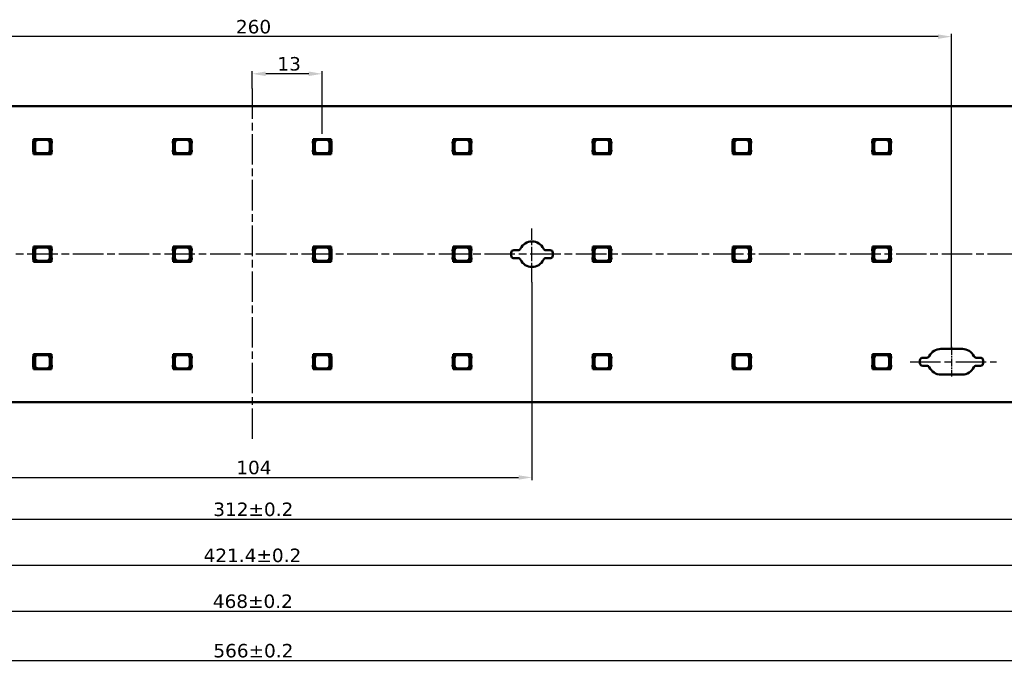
# Model space of a CAD drawing. Header units: millimetres. Extents: x 0 to 841, y 0 to 590.
# Tile 23 of 26: x 399 to 582, y 247 to 367. Entities that reach past the tile are written whole.
import ezdxf

# ---------------------------------------------------------------- set-up
doc = ezdxf.new("R2010")
doc.units = ezdxf.units.MM
doc.linetypes.add('CHAIN', pattern=[0.3543, 0.2362, -0.0295, 0.0591, -0.0295])
for name, color, linetype, lineweight in [('Centerline(ISO)', 7, 'Continuous', 25), ('Dimensions(ISO)', 7, 'Continuous', 25), ('Visible Edges(ISO)', 7, 'Continuous', 50)]:
    doc.layers.add(name, color=color, linetype=linetype, lineweight=lineweight)
doc.styles.add('Philips-dimensions', font='verdana.ttf')
doc.dimstyles.new('Philips-Oss', dxfattribs={"dimtxt": 2.5, "dimasz": 2.5, "dimexe": 0.5, "dimexo": 0, "dimgap": 0.5, "dimtad": 1, "dimtoh": 1, "dimrnd": 1e-08, "dimdsep": 46, "dimtxsty": 'Philips-dimensions', "dimcen": 0.09, "dimdle": 10, "dimclrd": 7, "dimclre": 7, "dimclrt": 7, "dimazin": 2, "dimtfac": 1, "dimtmove": 0, "dimatfit": 3, "dimfxl": 1, "dimtolj": 1, "dimlwd": 25, "dimlwe": 25, "dimarcsym": 0})

# ---------------------------------------------------------------- blocks, each defined once
blk = doc.blocks.new('*D18')
at = {"layer": 'Defpoints', "color": 0, "linetype": 'Continuous', "transparency": 16777216}
for p in [(158.83, 295.45), (724.83, 295.45), (724.83, 247.4)]:
    blk.add_point(p, dxfattribs=at)
at = {"layer": 'Dimensions(ISO)', "color": 7, "linetype": 'Continuous', "lineweight": 25, "transparency": 16777216}
for p, q in [((158.83, 295.45), (158.83, 246.9)), ((724.83, 295.45), (724.83, 246.9)), ((161.33, 247.4), (722.33, 247.4))]:
    blk.add_line(p, q, dxfattribs=at)
at = {"layer": 'Dimensions(ISO)', "color": 7, "linetype": 'Continuous', "transparency": 16777216}
for points in [[(161.33, 247.81), (161.33, 246.98), (158.83, 247.4)], [(722.33, 247.81), (722.33, 246.98), (724.83, 247.4)]]:
    blk.add_solid(points, dxfattribs=at)
at = {"layer": 'Dimensions(ISO)', "color": 7, "linetype": 'Continuous', "lineweight": 25, "transparency": 16777216, "insert": (434.61, 250.5), "char_height": 2.5, "attachment_point": 1, "style": 'Philips-dimensions'}
blk.add_mtext('\\A1;566±0.2', dxfattribs=at)
blk = doc.blocks.new('*D24')
at = {"layer": 'Defpoints', "color": 0, "linetype": 'Continuous', "transparency": 16777216}
for p in [(311.83, 363.4), (311.83, 345.33), (571.83, 305.33)]:
    blk.add_point(p, dxfattribs=at)
at = {"layer": 'Dimensions(ISO)', "color": 7, "linetype": 'Continuous', "lineweight": 25, "transparency": 16777216}
for p, q in [((311.83, 345.33), (311.83, 363.9)), ((569.33, 363.4), (314.33, 363.4)), ((571.83, 305.33), (571.83, 363.9))]:
    blk.add_line(p, q, dxfattribs=at)
at = {"layer": 'Dimensions(ISO)', "color": 7, "linetype": 'Continuous', "transparency": 16777216}
for points in [[(314.33, 363.81), (314.33, 362.98), (311.83, 363.4)], [(569.33, 363.81), (569.33, 362.98), (571.83, 363.4)]]:
    blk.add_solid(points, dxfattribs=at)
at = {"layer": 'Dimensions(ISO)', "color": 7, "linetype": 'Continuous', "lineweight": 25, "transparency": 16777216, "insert": (438.8, 366.5), "char_height": 2.5, "attachment_point": 1, "style": 'Philips-dimensions'}
blk.add_mtext('\\A1;260', dxfattribs=at)
blk = doc.blocks.new('*D28')
at = {"layer": 'Defpoints', "color": 0, "linetype": 'Continuous', "transparency": 16777216}
for p in [(231.14, 308.79), (652.53, 308.79), (652.53, 265.12)]:
    blk.add_point(p, dxfattribs=at)
at = {"layer": 'Dimensions(ISO)', "color": 7, "linetype": 'Continuous', "lineweight": 25, "transparency": 16777216}
for p, q in [((231.14, 308.79), (231.14, 264.62)), ((652.53, 308.79), (652.53, 264.62)), ((233.64, 265.12), (650.03, 265.12))]:
    blk.add_line(p, q, dxfattribs=at)
at = {"layer": 'Dimensions(ISO)', "color": 7, "linetype": 'Continuous', "transparency": 16777216}
for points in [[(233.64, 265.53), (233.64, 264.7), (231.14, 265.12)], [(650.03, 265.53), (650.03, 264.7), (652.53, 265.12)]]:
    blk.add_solid(points, dxfattribs=at)
at = {"layer": 'Dimensions(ISO)', "color": 7, "linetype": 'Continuous', "lineweight": 25, "transparency": 16777216, "insert": (432.8, 268.22), "char_height": 2.5, "attachment_point": 1, "style": 'Philips-dimensions'}
blk.add_mtext('\\A1;421.4±0.2', dxfattribs=at)
blk = doc.blocks.new('*D29')
at = {"layer": 'Defpoints', "color": 0, "linetype": 'Continuous', "transparency": 16777216}
for p in [(441.83, 356.49), (441.83, 353.76), (454.83, 345.33)]:
    blk.add_point(p, dxfattribs=at)
at = {"layer": 'Dimensions(ISO)', "color": 7, "linetype": 'Continuous', "lineweight": 25, "transparency": 16777216}
for p, q in [((441.83, 353.76), (441.83, 356.99)), ((454.83, 345.33), (454.83, 356.99)), ((452.33, 356.49), (444.33, 356.49))]:
    blk.add_line(p, q, dxfattribs=at)
at = {"layer": 'Dimensions(ISO)', "color": 7, "linetype": 'Continuous', "transparency": 16777216}
for points in [[(444.33, 356.91), (444.33, 356.07), (441.83, 356.49)], [(452.33, 356.91), (452.33, 356.07), (454.83, 356.49)]]:
    blk.add_solid(points, dxfattribs=at)
at = {"layer": 'Dimensions(ISO)', "color": 7, "linetype": 'Continuous', "lineweight": 25, "transparency": 16777216, "insert": (446.51, 359.6), "char_height": 2.5, "attachment_point": 1, "style": 'Philips-dimensions'}
blk.add_mtext('\\A1;13', dxfattribs=at)
blk = doc.blocks.new('*D39')
at = {"layer": 'Defpoints', "color": 0, "linetype": 'Continuous', "transparency": 16777216}
for p in [(597.83, 336.29), (285.83, 300.2), (597.83, 273.68)]:
    blk.add_point(p, dxfattribs=at)
at = {"layer": 'Dimensions(ISO)', "color": 7, "linetype": 'Continuous', "lineweight": 25, "transparency": 16777216}
for p, q in [((597.83, 336.29), (597.83, 273.18)), ((285.83, 300.2), (285.83, 273.18)), ((288.33, 273.68), (595.33, 273.68))]:
    blk.add_line(p, q, dxfattribs=at)
at = {"layer": 'Dimensions(ISO)', "color": 7, "linetype": 'Continuous', "transparency": 16777216}
for points in [[(288.33, 274.1), (288.33, 273.26), (285.83, 273.68)], [(595.33, 274.1), (595.33, 273.26), (597.83, 273.68)]]:
    blk.add_solid(points, dxfattribs=at)
at = {"layer": 'Dimensions(ISO)', "color": 7, "linetype": 'Continuous', "lineweight": 25, "transparency": 16777216, "insert": (434.59, 276.78), "char_height": 2.5, "attachment_point": 1, "style": 'Philips-dimensions'}
blk.add_mtext('\\A1;312±0.2', dxfattribs=at)
blk = doc.blocks.new('*D46')
at = {"layer": 'Defpoints', "color": 0, "linetype": 'Continuous', "transparency": 16777216}
for p in [(389.83, 318.08), (493.83, 317.73), (493.83, 281.45)]:
    blk.add_point(p, dxfattribs=at)
at = {"layer": 'Dimensions(ISO)', "color": 7, "linetype": 'Continuous', "lineweight": 25, "transparency": 16777216}
for p, q in [((389.83, 318.08), (389.83, 280.95)), ((493.83, 317.73), (493.83, 280.95)), ((392.33, 281.45), (491.33, 281.45))]:
    blk.add_line(p, q, dxfattribs=at)
at = {"layer": 'Dimensions(ISO)', "color": 7, "linetype": 'Continuous', "transparency": 16777216}
for points in [[(392.33, 281.86), (392.33, 281.03), (389.83, 281.45)], [(491.33, 281.86), (491.33, 281.03), (493.83, 281.45)]]:
    blk.add_solid(points, dxfattribs=at)
at = {"layer": 'Dimensions(ISO)', "color": 7, "linetype": 'Continuous', "lineweight": 25, "transparency": 16777216, "insert": (438.87, 284.55), "char_height": 2.5, "attachment_point": 1, "style": 'Philips-dimensions'}
blk.add_mtext('\\A1;104', dxfattribs=at)
blk = doc.blocks.new('*D47')
at = {"layer": 'Defpoints', "color": 0, "linetype": 'Continuous', "transparency": 16777216}
for p in [(675.83, 320.58), (207.83, 318.08), (675.83, 256.58)]:
    blk.add_point(p, dxfattribs=at)
at = {"layer": 'Dimensions(ISO)', "color": 7, "linetype": 'Continuous', "lineweight": 25, "transparency": 16777216}
for p, q in [((675.83, 320.58), (675.83, 256.08)), ((207.83, 318.08), (207.83, 256.08)), ((210.33, 256.58), (673.33, 256.58))]:
    blk.add_line(p, q, dxfattribs=at)
at = {"layer": 'Dimensions(ISO)', "color": 7, "linetype": 'Continuous', "transparency": 16777216}
for points in [[(210.33, 256.99), (210.33, 256.16), (207.83, 256.58)], [(673.33, 256.99), (673.33, 256.16), (675.83, 256.58)]]:
    blk.add_solid(points, dxfattribs=at)
at = {"layer": 'Dimensions(ISO)', "color": 7, "linetype": 'Continuous', "lineweight": 25, "transparency": 16777216, "insert": (434.51, 259.69), "char_height": 2.5, "attachment_point": 1, "style": 'Philips-dimensions'}
blk.add_mtext('\\A1;468±0.2', dxfattribs=at)

msp = doc.modelspace()

# ---------------------------------------------------------------- linework, layer by layer
at = {"layer": 'Centerline(ISO)', "linetype": 'CHAIN', "ltscale": 23.990969}
for p, q in [((441.835, 353.763), (441.835, 288.572)), ((728.674, 322.953), (156.335, 322.953)), ((564.112, 302.953), (580.182, 302.953))]:
    msp.add_line(p, q, dxfattribs=at)
at = {"layer": 'Centerline(ISO)', "linetype": 'CHAIN', "ltscale": 11.112642}
msp.add_line((493.835, 317.731), (493.835, 327.732), dxfattribs=at)
at = {"layer": 'Centerline(ISO)', "linetype": 'CHAIN', "ltscale": 6.111541}
msp.add_line((571.835, 305.703), (571.835, 300.203), dxfattribs=at)
at = {"layer": 'Visible Edges(ISO)'}
for p, q in [((724.835, 350.453), (158.835, 350.453)), ((401.26, 344.353), (401.16, 344.353)), ((401.16, 344.353), (401.16, 341.553)), ((401.299, 344.353), (401.26, 344.353)), ((401.26, 341.553), (401.26, 344.353)), ((404.371, 344.353), (401.299, 344.353)), ((401.299, 341.553), (401.299, 344.353)), ((402.06, 344.203), (403.61, 344.203)), ((404.371, 344.353), (404.371, 341.963)), ((404.41, 344.353), (404.371, 344.353)), ((404.51, 344.353), (404.41, 344.353)), ((404.41, 344.353), (404.41, 341.553)), ((404.51, 341.553), (404.51, 344.353)), ((427.26, 344.353), (427.16, 344.353)), ((427.16, 344.353), (427.16, 341.553)), ((427.299, 344.353), (427.26, 344.353)), ((427.26, 341.553), (427.26, 344.353)), ((430.371, 344.353), (427.299, 344.353)), ((427.299, 341.553), (427.299, 344.353)), ((428.06, 344.203), (429.61, 344.203)), ((430.371, 344.353), (430.371, 341.963)), ((430.41, 344.353), (430.371, 344.353)), ((430.51, 344.353), (430.41, 344.353)), ((430.41, 344.353), (430.41, 341.553)), ((430.51, 341.553), (430.51, 344.353)), ((453.26, 344.353), (453.16, 344.353)), ((453.16, 344.353), (453.16, 341.553)), ((453.299, 344.353), (453.26, 344.353)), ((453.26, 341.553), (453.26, 344.353)), ((456.371, 344.353), (453.299, 344.353)), ((453.299, 341.553), (453.299, 344.353)), ((454.06, 344.203), (455.61, 344.203)), ((456.371, 344.353), (456.371, 341.963)), ((456.41, 344.353), (456.371, 344.353)), ((456.51, 344.353), (456.41, 344.353)), ((456.41, 344.353), (456.41, 341.553)), ((456.51, 341.553), (456.51, 344.353)), ((479.26, 344.353), (479.16, 344.353)), ((479.16, 344.353), (479.16, 341.553)), ((479.299, 344.353), (479.26, 344.353)), ((479.26, 341.553), (479.26, 344.353)), ((482.371, 344.353), (479.299, 344.353)), ((479.299, 341.553), (479.299, 344.353)), ((480.06, 344.203), (481.61, 344.203)), ((482.371, 344.353), (482.371, 341.963)), ((482.41, 344.353), (482.371, 344.353)), ((482.51, 344.353), (482.41, 344.353)), ((482.41, 344.353), (482.41, 341.553)), ((482.51, 341.553), (482.51, 344.353)), ((505.26, 344.353), (505.16, 344.353)), ((505.16, 344.353), (505.16, 341.553)), ((505.299, 344.353), (505.26, 344.353)), ((505.26, 341.553), (505.26, 344.353)), ((508.371, 344.353), (505.299, 344.353)), ((505.299, 341.553), (505.299, 344.353)), ((506.06, 344.203), (507.61, 344.203)), ((508.371, 344.353), (508.371, 341.963)), ((508.41, 344.353), (508.371, 344.353)), ((508.51, 344.353), (508.41, 344.353)), ((508.41, 344.353), (508.41, 341.553)), ((508.51, 341.553), (508.51, 344.353)), ((531.26, 344.353), (531.16, 344.353)), ((531.16, 344.353), (531.16, 341.553)), ((531.299, 344.353), (531.26, 344.353)), ((531.26, 341.553), (531.26, 344.353)), ((534.371, 344.353), (531.299, 344.353)), ((531.299, 341.553), (531.299, 344.353)), ((532.06, 344.203), (533.61, 344.203)), ((534.371, 344.353), (534.371, 341.963)), ((534.41, 344.353), (534.371, 344.353)), ((534.51, 344.353), (534.41, 344.353)), ((534.41, 344.353), (534.41, 341.553)), ((534.51, 341.553), (534.51, 344.353)), ((557.26, 344.353), (557.16, 344.353)), ((557.16, 344.353), (557.16, 341.553)), ((557.299, 344.353), (557.26, 344.353)), ((557.26, 341.553), (557.26, 344.353)), ((560.371, 344.353), (557.299, 344.353)), ((557.299, 341.553), (557.299, 344.353)), ((558.06, 344.203), (559.61, 344.203)), ((560.371, 344.353), (560.371, 341.963)), ((560.41, 344.353), (560.371, 344.353)), ((560.51, 344.353), (560.41, 344.353)), ((560.41, 344.353), (560.41, 341.553)), ((560.51, 341.553), (560.51, 344.353)), ((401.16, 343.998), (401.085, 343.849)), ((401.085, 343.849), (401.085, 343.595)), ((401.085, 343.595), (401.138, 343.537)), ((401.138, 342.369), (401.085, 342.311)), ((401.085, 342.311), (401.085, 342.056)), ((401.138, 343.537), (401.138, 342.369)), ((401.46, 342.303), (401.46, 343.603)), ((404.21, 343.603), (404.21, 342.303)), ((404.514, 344.003), (404.51, 344.003)), ((404.585, 343.856), (404.514, 344.003)), ((404.537, 343.55), (404.585, 343.617)), ((404.537, 342.356), (404.537, 343.55)), ((404.585, 342.289), (404.537, 342.356)), ((404.585, 343.617), (404.585, 343.856)), ((404.585, 342.049), (404.585, 342.289)), ((427.16, 343.998), (427.085, 343.849)), ((427.085, 343.849), (427.085, 343.595)), ((427.085, 343.595), (427.138, 343.537)), ((427.138, 342.369), (427.085, 342.311)), ((427.085, 342.311), (427.085, 342.056)), ((427.138, 343.537), (427.138, 342.369)), ((427.46, 342.303), (427.46, 343.603)), ((430.21, 343.603), (430.21, 342.303)), ((430.514, 344.003), (430.51, 344.003)), ((430.585, 343.856), (430.514, 344.003)), ((430.537, 343.55), (430.585, 343.617)), ((430.537, 342.356), (430.537, 343.55)), ((430.585, 342.289), (430.537, 342.356)), ((430.585, 343.617), (430.585, 343.856)), ((430.585, 342.049), (430.585, 342.289)), ((453.16, 343.998), (453.085, 343.849)), ((453.085, 343.849), (453.085, 343.595)), ((453.085, 343.595), (453.138, 343.537)), ((453.138, 342.369), (453.085, 342.311)), ((453.085, 342.311), (453.085, 342.056)), ((453.138, 343.537), (453.138, 342.369)), ((453.46, 342.303), (453.46, 343.603)), ((456.21, 343.603), (456.21, 342.303)), ((456.514, 344.003), (456.51, 344.003)), ((456.585, 343.856), (456.514, 344.003)), ((456.537, 343.55), (456.585, 343.617)), ((456.537, 342.356), (456.537, 343.55)), ((456.585, 342.289), (456.537, 342.356)), ((456.585, 343.617), (456.585, 343.856)), ((456.585, 342.049), (456.585, 342.289)), ((479.16, 343.998), (479.085, 343.849)), ((479.085, 343.849), (479.085, 343.595)), ((479.085, 343.595), (479.138, 343.537)), ((479.138, 342.369), (479.085, 342.311)), ((479.085, 342.311), (479.085, 342.056)), ((479.138, 343.537), (479.138, 342.369)), ((479.46, 342.303), (479.46, 343.603)), ((482.21, 343.603), (482.21, 342.303)), ((482.514, 344.003), (482.51, 344.003)), ((482.585, 343.856), (482.514, 344.003)), ((482.537, 343.55), (482.585, 343.617)), ((482.537, 342.356), (482.537, 343.55)), ((482.585, 342.289), (482.537, 342.356)), ((482.585, 343.617), (482.585, 343.856)), ((482.585, 342.049), (482.585, 342.289)), ((505.16, 343.998), (505.085, 343.849)), ((505.085, 343.849), (505.085, 343.595)), ((505.085, 343.595), (505.138, 343.537)), ((505.138, 342.369), (505.085, 342.311)), ((505.085, 342.311), (505.085, 342.056)), ((505.138, 343.537), (505.138, 342.369)), ((505.46, 342.303), (505.46, 343.603)), ((508.21, 343.603), (508.21, 342.303)), ((508.514, 344.003), (508.51, 344.003)), ((508.585, 343.856), (508.514, 344.003)), ((508.537, 343.55), (508.585, 343.617)), ((508.537, 342.356), (508.537, 343.55)), ((508.585, 342.289), (508.537, 342.356)), ((508.585, 343.617), (508.585, 343.856)), ((508.585, 342.049), (508.585, 342.289)), ((531.16, 343.998), (531.085, 343.849)), ((531.085, 343.849), (531.085, 343.595)), ((531.085, 343.595), (531.138, 343.537)), ((531.138, 342.369), (531.085, 342.311)), ((531.085, 342.311), (531.085, 342.056)), ((531.138, 343.537), (531.138, 342.369)), ((531.46, 342.303), (531.46, 343.603)), ((534.21, 343.603), (534.21, 342.303)), ((534.514, 344.003), (534.51, 344.003)), ((534.585, 343.856), (534.514, 344.003)), ((534.537, 343.55), (534.585, 343.617)), ((534.537, 342.356), (534.537, 343.55)), ((534.585, 342.289), (534.537, 342.356)), ((534.585, 343.617), (534.585, 343.856)), ((534.585, 342.049), (534.585, 342.289)), ((557.16, 343.998), (557.085, 343.849)), ((557.085, 343.849), (557.085, 343.595)), ((557.085, 343.595), (557.138, 343.537)), ((557.138, 342.369), (557.085, 342.311)), ((557.085, 342.311), (557.085, 342.056)), ((557.138, 343.537), (557.138, 342.369)), ((557.46, 342.303), (557.46, 343.603)), ((560.21, 343.603), (560.21, 342.303)), ((560.514, 344.003), (560.51, 344.003)), ((560.585, 343.856), (560.514, 344.003)), ((560.537, 343.55), (560.585, 343.617)), ((560.537, 342.356), (560.537, 343.55)), ((560.585, 342.289), (560.537, 342.356)), ((560.585, 343.617), (560.585, 343.856)), ((560.585, 342.049), (560.585, 342.289)), ((401.085, 342.056), (401.16, 341.908)), ((401.16, 341.553), (401.26, 341.553)), ((401.26, 341.553), (401.299, 341.553)), ((401.299, 341.553), (403.96, 341.553)), ((403.61, 341.703), (402.06, 341.703)), ((403.96, 341.553), (404.371, 341.963)), ((404.388, 341.553), (403.96, 341.553)), ((404.371, 341.963), (404.388, 341.981)), ((404.388, 341.981), (404.388, 341.553)), ((404.388, 341.553), (404.41, 341.553)), ((404.41, 341.553), (404.51, 341.553)), ((404.51, 341.903), (404.514, 341.903)), ((404.514, 341.903), (404.585, 342.049)), ((427.085, 342.056), (427.16, 341.908)), ((427.16, 341.553), (427.26, 341.553)), ((427.26, 341.553), (427.299, 341.553)), ((427.299, 341.553), (429.96, 341.553)), ((429.61, 341.703), (428.06, 341.703)), ((429.96, 341.553), (430.371, 341.963)), ((430.388, 341.553), (429.96, 341.553)), ((430.371, 341.963), (430.388, 341.981)), ((430.388, 341.981), (430.388, 341.553)), ((430.388, 341.553), (430.41, 341.553)), ((430.41, 341.553), (430.51, 341.553)), ((430.51, 341.903), (430.514, 341.903)), ((430.514, 341.903), (430.585, 342.049)), ((453.085, 342.056), (453.16, 341.908)), ((453.16, 341.553), (453.26, 341.553)), ((453.26, 341.553), (453.299, 341.553)), ((453.299, 341.553), (455.96, 341.553)), ((455.61, 341.703), (454.06, 341.703)), ((455.96, 341.553), (456.371, 341.963)), ((456.388, 341.553), (455.96, 341.553)), ((456.371, 341.963), (456.388, 341.981)), ((456.388, 341.981), (456.388, 341.553)), ((456.388, 341.553), (456.41, 341.553)), ((456.41, 341.553), (456.51, 341.553)), ((456.51, 341.903), (456.514, 341.903)), ((456.514, 341.903), (456.585, 342.049)), ((479.085, 342.056), (479.16, 341.908)), ((479.16, 341.553), (479.26, 341.553)), ((479.26, 341.553), (479.299, 341.553)), ((479.299, 341.553), (481.96, 341.553)), ((481.61, 341.703), (480.06, 341.703)), ((481.96, 341.553), (482.371, 341.963)), ((482.388, 341.553), (481.96, 341.553)), ((482.371, 341.963), (482.388, 341.981)), ((482.388, 341.981), (482.388, 341.553)), ((482.388, 341.553), (482.41, 341.553)), ((482.41, 341.553), (482.51, 341.553)), ((482.51, 341.903), (482.514, 341.903)), ((482.514, 341.903), (482.585, 342.049)), ((505.085, 342.056), (505.16, 341.908)), ((505.16, 341.553), (505.26, 341.553)), ((505.26, 341.553), (505.299, 341.553)), ((505.299, 341.553), (507.96, 341.553)), ((507.61, 341.703), (506.06, 341.703)), ((507.96, 341.553), (508.371, 341.963)), ((508.388, 341.553), (507.96, 341.553)), ((508.371, 341.963), (508.388, 341.981)), ((508.388, 341.981), (508.388, 341.553)), ((508.388, 341.553), (508.41, 341.553)), ((508.41, 341.553), (508.51, 341.553)), ((508.51, 341.903), (508.514, 341.903)), ((508.514, 341.903), (508.585, 342.049)), ((531.085, 342.056), (531.16, 341.908)), ((531.16, 341.553), (531.26, 341.553)), ((531.26, 341.553), (531.299, 341.553)), ((531.299, 341.553), (533.96, 341.553)), ((533.61, 341.703), (532.06, 341.703)), ((533.96, 341.553), (534.371, 341.963)), ((534.388, 341.553), (533.96, 341.553)), ((534.371, 341.963), (534.388, 341.981)), ((534.388, 341.981), (534.388, 341.553)), ((534.388, 341.553), (534.41, 341.553)), ((534.41, 341.553), (534.51, 341.553)), ((534.51, 341.903), (534.514, 341.903)), ((534.514, 341.903), (534.585, 342.049)), ((557.085, 342.056), (557.16, 341.908)), ((557.16, 341.553), (557.26, 341.553)), ((557.26, 341.553), (557.299, 341.553)), ((557.299, 341.553), (559.96, 341.553)), ((559.61, 341.703), (558.06, 341.703)), ((559.96, 341.553), (560.371, 341.963)), ((560.388, 341.553), (559.96, 341.553)), ((560.371, 341.963), (560.388, 341.981)), ((560.388, 341.981), (560.388, 341.553)), ((560.388, 341.553), (560.41, 341.553)), ((560.41, 341.553), (560.51, 341.553)), ((560.51, 341.903), (560.514, 341.903)), ((560.514, 341.903), (560.585, 342.049)), ((401.16, 323.998), (401.085, 323.849)), ((401.26, 324.353), (401.16, 324.353)), ((401.16, 324.353), (401.16, 321.553)), ((401.299, 324.353), (401.26, 324.353)), ((401.26, 321.553), (401.26, 324.353)), ((404.371, 324.353), (401.299, 324.353)), ((401.299, 321.553), (401.299, 324.353)), ((402.06, 324.203), (403.61, 324.203)), ((404.371, 324.353), (404.371, 321.963)), ((404.41, 324.353), (404.371, 324.353)), ((404.51, 324.353), (404.41, 324.353)), ((404.41, 324.353), (404.41, 321.553)), ((404.51, 321.553), (404.51, 324.353)), ((404.514, 324.003), (404.51, 324.003)), ((404.585, 323.856), (404.514, 324.003)), ((427.16, 323.998), (427.085, 323.849)), ((427.26, 324.353), (427.16, 324.353)), ((427.16, 324.353), (427.16, 321.553)), ((427.299, 324.353), (427.26, 324.353)), ((427.26, 321.553), (427.26, 324.353)), ((430.371, 324.353), (427.299, 324.353)), ((427.299, 321.553), (427.299, 324.353)), ((428.06, 324.203), (429.61, 324.203)), ((430.371, 324.353), (430.371, 321.963)), ((430.41, 324.353), (430.371, 324.353)), ((430.51, 324.353), (430.41, 324.353)), ((430.41, 324.353), (430.41, 321.553)), ((430.51, 321.553), (430.51, 324.353)), ((430.514, 324.003), (430.51, 324.003)), ((430.585, 323.856), (430.514, 324.003)), ((453.16, 323.998), (453.085, 323.849)), ((453.26, 324.353), (453.16, 324.353)), ((453.16, 324.353), (453.16, 321.553)), ((453.299, 324.353), (453.26, 324.353)), ((453.26, 321.553), (453.26, 324.353)), ((456.371, 324.353), (453.299, 324.353)), ((453.299, 321.553), (453.299, 324.353)), ((454.06, 324.203), (455.61, 324.203)), ((456.371, 324.353), (456.371, 321.963)), ((456.41, 324.353), (456.371, 324.353)), ((456.51, 324.353), (456.41, 324.353)), ((456.41, 324.353), (456.41, 321.553)), ((456.51, 321.553), (456.51, 324.353)), ((456.514, 324.003), (456.51, 324.003)), ((456.585, 323.856), (456.514, 324.003)), ((479.16, 323.998), (479.085, 323.849)), ((479.26, 324.353), (479.16, 324.353)), ((479.16, 324.353), (479.16, 321.553)), ((479.299, 324.353), (479.26, 324.353)), ((479.26, 321.553), (479.26, 324.353)), ((482.371, 324.353), (479.299, 324.353)), ((479.299, 321.553), (479.299, 324.353)), ((480.06, 324.203), (481.61, 324.203)), ((482.371, 324.353), (482.371, 321.963)), ((482.41, 324.353), (482.371, 324.353)), ((482.51, 324.353), (482.41, 324.353)), ((482.41, 324.353), (482.41, 321.553)), ((482.51, 321.553), (482.51, 324.353)), ((482.514, 324.003), (482.51, 324.003)), ((482.585, 323.856), (482.514, 324.003)), ((505.16, 323.998), (505.085, 323.849)), ((505.26, 324.353), (505.16, 324.353)), ((505.16, 324.353), (505.16, 321.553)), ((505.299, 324.353), (505.26, 324.353)), ((505.26, 321.553), (505.26, 324.353)), ((508.371, 324.353), (505.299, 324.353)), ((505.299, 321.553), (505.299, 324.353)), ((506.06, 324.203), (507.61, 324.203)), ((508.371, 324.353), (508.371, 321.963)), ((508.41, 324.353), (508.371, 324.353)), ((508.51, 324.353), (508.41, 324.353)), ((508.41, 324.353), (508.41, 321.553)), ((508.51, 321.553), (508.51, 324.353)), ((508.514, 324.003), (508.51, 324.003)), ((508.585, 323.856), (508.514, 324.003)), ((531.16, 323.998), (531.085, 323.849)), ((531.26, 324.353), (531.16, 324.353)), ((531.16, 324.353), (531.16, 321.553)), ((531.299, 324.353), (531.26, 324.353)), ((531.26, 321.553), (531.26, 324.353)), ((534.371, 324.353), (531.299, 324.353)), ((531.299, 321.553), (531.299, 324.353)), ((532.06, 324.203), (533.61, 324.203)), ((534.371, 324.353), (534.371, 321.963)), ((534.41, 324.353), (534.371, 324.353)), ((534.51, 324.353), (534.41, 324.353)), ((534.41, 324.353), (534.41, 321.553)), ((534.51, 321.553), (534.51, 324.353)), ((534.514, 324.003), (534.51, 324.003)), ((534.585, 323.856), (534.514, 324.003)), ((557.16, 323.998), (557.085, 323.849)), ((557.26, 324.353), (557.16, 324.353)), ((557.16, 324.353), (557.16, 321.553)), ((557.299, 324.353), (557.26, 324.353)), ((557.26, 321.553), (557.26, 324.353)), ((560.371, 324.353), (557.299, 324.353)), ((557.299, 321.553), (557.299, 324.353)), ((558.06, 324.203), (559.61, 324.203)), ((560.371, 324.353), (560.371, 321.963)), ((560.41, 324.353), (560.371, 324.353)), ((560.51, 324.353), (560.41, 324.353)), ((560.41, 324.353), (560.41, 321.553)), ((560.51, 321.553), (560.51, 324.353)), ((560.514, 324.003), (560.51, 324.003)), ((560.585, 323.856), (560.514, 324.003)), ((401.085, 323.849), (401.085, 323.595)), ((401.085, 323.595), (401.138, 323.537)), ((401.138, 322.369), (401.085, 322.311)), ((401.085, 322.311), (401.085, 322.056)), ((401.138, 323.537), (401.138, 322.369)), ((401.46, 322.303), (401.46, 323.603)), ((404.21, 323.603), (404.21, 322.303)), ((404.537, 323.55), (404.585, 323.617)), ((404.537, 322.356), (404.537, 323.55)), ((404.585, 322.289), (404.537, 322.356)), ((404.585, 323.617), (404.585, 323.856)), ((404.585, 322.049), (404.585, 322.289)), ((427.085, 323.849), (427.085, 323.595)), ((427.085, 323.595), (427.138, 323.537)), ((427.138, 322.369), (427.085, 322.311)), ((427.085, 322.311), (427.085, 322.056)), ((427.138, 323.537), (427.138, 322.369)), ((427.46, 322.303), (427.46, 323.603)), ((430.21, 323.603), (430.21, 322.303)), ((430.537, 323.55), (430.585, 323.617)), ((430.537, 322.356), (430.537, 323.55)), ((430.585, 322.289), (430.537, 322.356)), ((430.585, 323.617), (430.585, 323.856)), ((430.585, 322.049), (430.585, 322.289)), ((453.085, 323.849), (453.085, 323.595)), ((453.085, 323.595), (453.138, 323.537)), ((453.138, 322.369), (453.085, 322.311)), ((453.085, 322.311), (453.085, 322.056)), ((453.138, 323.537), (453.138, 322.369)), ((453.46, 322.303), (453.46, 323.603)), ((456.21, 323.603), (456.21, 322.303)), ((456.537, 323.55), (456.585, 323.617)), ((456.537, 322.356), (456.537, 323.55)), ((456.585, 322.289), (456.537, 322.356)), ((456.585, 323.617), (456.585, 323.856)), ((456.585, 322.049), (456.585, 322.289)), ((479.085, 323.849), (479.085, 323.595)), ((479.085, 323.595), (479.138, 323.537)), ((479.138, 322.369), (479.085, 322.311)), ((479.085, 322.311), (479.085, 322.056)), ((479.138, 323.537), (479.138, 322.369)), ((479.46, 322.303), (479.46, 323.603)), ((482.21, 323.603), (482.21, 322.303)), ((482.537, 323.55), (482.585, 323.617)), ((482.537, 322.356), (482.537, 323.55)), ((482.585, 322.289), (482.537, 322.356)), ((482.585, 323.617), (482.585, 323.856)), ((482.585, 322.049), (482.585, 322.289)), ((489.96, 322.703), (489.96, 323.203)), ((490.46, 323.703), (491.246, 323.703)), ((491.246, 322.203), (490.46, 322.203)), ((496.424, 323.703), (497.21, 323.703)), ((497.21, 322.203), (496.424, 322.203)), ((497.71, 323.203), (497.71, 322.703)), ((505.085, 323.849), (505.085, 323.595)), ((505.085, 323.595), (505.138, 323.537)), ((505.138, 322.369), (505.085, 322.311)), ((505.085, 322.311), (505.085, 322.056)), ((505.138, 323.537), (505.138, 322.369)), ((505.46, 322.303), (505.46, 323.603)), ((508.21, 323.603), (508.21, 322.303)), ((508.537, 323.55), (508.585, 323.617)), ((508.537, 322.356), (508.537, 323.55)), ((508.585, 322.289), (508.537, 322.356)), ((508.585, 323.617), (508.585, 323.856)), ((508.585, 322.049), (508.585, 322.289)), ((531.085, 323.849), (531.085, 323.595)), ((531.085, 323.595), (531.138, 323.537)), ((531.138, 322.369), (531.085, 322.311)), ((531.085, 322.311), (531.085, 322.056)), ((531.138, 323.537), (531.138, 322.369)), ((531.46, 322.303), (531.46, 323.603)), ((534.21, 323.603), (534.21, 322.303)), ((534.537, 323.55), (534.585, 323.617)), ((534.537, 322.356), (534.537, 323.55)), ((534.585, 322.289), (534.537, 322.356)), ((534.585, 323.617), (534.585, 323.856)), ((534.585, 322.049), (534.585, 322.289)), ((557.085, 323.849), (557.085, 323.595)), ((557.085, 323.595), (557.138, 323.537)), ((557.138, 322.369), (557.085, 322.311)), ((557.085, 322.311), (557.085, 322.056)), ((557.138, 323.537), (557.138, 322.369)), ((557.46, 322.303), (557.46, 323.603)), ((560.21, 323.603), (560.21, 322.303)), ((560.537, 323.55), (560.585, 323.617)), ((560.537, 322.356), (560.537, 323.55)), ((560.585, 322.289), (560.537, 322.356)), ((560.585, 323.617), (560.585, 323.856)), ((560.585, 322.049), (560.585, 322.289)), ((401.085, 322.056), (401.16, 321.908)), ((401.16, 321.553), (401.26, 321.553)), ((401.26, 321.553), (401.299, 321.553)), ((401.299, 321.553), (403.96, 321.553)), ((403.61, 321.703), (402.06, 321.703)), ((403.96, 321.553), (404.371, 321.963)), ((404.388, 321.553), (403.96, 321.553)), ((404.371, 321.963), (404.388, 321.981)), ((404.388, 321.981), (404.388, 321.553)), ((404.388, 321.553), (404.41, 321.553)), ((404.41, 321.553), (404.51, 321.553)), ((404.51, 321.903), (404.514, 321.903)), ((404.514, 321.903), (404.585, 322.049)), ((427.085, 322.056), (427.16, 321.908)), ((427.16, 321.553), (427.26, 321.553)), ((427.26, 321.553), (427.299, 321.553)), ((427.299, 321.553), (429.96, 321.553)), ((429.61, 321.703), (428.06, 321.703)), ((429.96, 321.553), (430.371, 321.963)), ((430.388, 321.553), (429.96, 321.553)), ((430.371, 321.963), (430.388, 321.981)), ((430.388, 321.981), (430.388, 321.553)), ((430.388, 321.553), (430.41, 321.553)), ((430.41, 321.553), (430.51, 321.553)), ((430.51, 321.903), (430.514, 321.903)), ((430.514, 321.903), (430.585, 322.049)), ((453.085, 322.056), (453.16, 321.908)), ((453.16, 321.553), (453.26, 321.553)), ((453.26, 321.553), (453.299, 321.553)), ((453.299, 321.553), (455.96, 321.553)), ((455.61, 321.703), (454.06, 321.703)), ((455.96, 321.553), (456.371, 321.963)), ((456.388, 321.553), (455.96, 321.553)), ((456.371, 321.963), (456.388, 321.981)), ((456.388, 321.981), (456.388, 321.553)), ((456.388, 321.553), (456.41, 321.553)), ((456.41, 321.553), (456.51, 321.553)), ((456.51, 321.903), (456.514, 321.903)), ((456.514, 321.903), (456.585, 322.049)), ((479.085, 322.056), (479.16, 321.908)), ((479.16, 321.553), (479.26, 321.553)), ((479.26, 321.553), (479.299, 321.553)), ((479.299, 321.553), (481.96, 321.553)), ((481.61, 321.703), (480.06, 321.703)), ((481.96, 321.553), (482.371, 321.963)), ((482.388, 321.553), (481.96, 321.553)), ((482.371, 321.963), (482.388, 321.981)), ((482.388, 321.981), (482.388, 321.553)), ((482.388, 321.553), (482.41, 321.553)), ((482.41, 321.553), (482.51, 321.553)), ((482.51, 321.903), (482.514, 321.903)), ((482.514, 321.903), (482.585, 322.049)), ((505.085, 322.056), (505.16, 321.908)), ((505.16, 321.553), (505.26, 321.553)), ((505.26, 321.553), (505.299, 321.553)), ((505.299, 321.553), (507.96, 321.553)), ((507.61, 321.703), (506.06, 321.703)), ((507.96, 321.553), (508.371, 321.963)), ((508.388, 321.553), (507.96, 321.553)), ((508.371, 321.963), (508.388, 321.981)), ((508.388, 321.981), (508.388, 321.553)), ((508.388, 321.553), (508.41, 321.553)), ((508.41, 321.553), (508.51, 321.553)), ((508.51, 321.903), (508.514, 321.903)), ((508.514, 321.903), (508.585, 322.049)), ((531.085, 322.056), (531.16, 321.908)), ((531.16, 321.553), (531.26, 321.553)), ((531.26, 321.553), (531.299, 321.553)), ((531.299, 321.553), (533.96, 321.553)), ((533.61, 321.703), (532.06, 321.703)), ((533.96, 321.553), (534.371, 321.963)), ((534.388, 321.553), (533.96, 321.553)), ((534.371, 321.963), (534.388, 321.981)), ((534.388, 321.981), (534.388, 321.553)), ((534.388, 321.553), (534.41, 321.553)), ((534.41, 321.553), (534.51, 321.553)), ((534.51, 321.903), (534.514, 321.903)), ((534.514, 321.903), (534.585, 322.049)), ((557.085, 322.056), (557.16, 321.908)), ((557.16, 321.553), (557.26, 321.553)), ((557.26, 321.553), (557.299, 321.553)), ((557.299, 321.553), (559.96, 321.553)), ((559.61, 321.703), (558.06, 321.703)), ((559.96, 321.553), (560.371, 321.963)), ((560.388, 321.553), (559.96, 321.553)), ((560.371, 321.963), (560.388, 321.981)), ((560.388, 321.981), (560.388, 321.553)), ((560.388, 321.553), (560.41, 321.553)), ((560.41, 321.553), (560.51, 321.553)), ((560.51, 321.903), (560.514, 321.903)), ((560.514, 321.903), (560.585, 322.049)), ((401.16, 303.998), (401.085, 303.849)), ((401.085, 303.849), (401.085, 303.595)), ((401.26, 304.353), (401.16, 304.353)), ((401.16, 304.353), (401.16, 301.553)), ((401.299, 304.353), (401.26, 304.353)), ((401.26, 301.553), (401.26, 304.353)), ((404.371, 304.353), (401.299, 304.353)), ((401.299, 301.553), (401.299, 304.353)), ((402.06, 304.203), (403.61, 304.203)), ((404.371, 304.353), (404.371, 301.963)), ((404.41, 304.353), (404.371, 304.353)), ((404.51, 304.353), (404.41, 304.353)), ((404.41, 304.353), (404.41, 301.553)), ((404.51, 301.553), (404.51, 304.353)), ((404.514, 304.003), (404.51, 304.003)), ((404.585, 303.856), (404.514, 304.003)), ((404.585, 303.617), (404.585, 303.856)), ((427.16, 303.998), (427.085, 303.849)), ((427.085, 303.849), (427.085, 303.595)), ((427.26, 304.353), (427.16, 304.353)), ((427.16, 304.353), (427.16, 301.553)), ((427.299, 304.353), (427.26, 304.353)), ((427.26, 301.553), (427.26, 304.353)), ((430.371, 304.353), (427.299, 304.353)), ((427.299, 301.553), (427.299, 304.353)), ((428.06, 304.203), (429.61, 304.203)), ((430.371, 304.353), (430.371, 301.963)), ((430.41, 304.353), (430.371, 304.353)), ((430.51, 304.353), (430.41, 304.353)), ((430.41, 304.353), (430.41, 301.553)), ((430.51, 301.553), (430.51, 304.353)), ((430.514, 304.003), (430.51, 304.003)), ((430.585, 303.856), (430.514, 304.003)), ((430.585, 303.617), (430.585, 303.856)), ((453.16, 303.998), (453.085, 303.849)), ((453.085, 303.849), (453.085, 303.595)), ((453.26, 304.353), (453.16, 304.353)), ((453.16, 304.353), (453.16, 301.553)), ((453.299, 304.353), (453.26, 304.353)), ((453.26, 301.553), (453.26, 304.353)), ((456.371, 304.353), (453.299, 304.353)), ((453.299, 301.553), (453.299, 304.353)), ((454.06, 304.203), (455.61, 304.203)), ((456.371, 304.353), (456.371, 301.963)), ((456.41, 304.353), (456.371, 304.353)), ((456.51, 304.353), (456.41, 304.353)), ((456.41, 304.353), (456.41, 301.553)), ((456.51, 301.553), (456.51, 304.353)), ((456.514, 304.003), (456.51, 304.003)), ((456.585, 303.856), (456.514, 304.003)), ((456.585, 303.617), (456.585, 303.856)), ((479.16, 303.998), (479.085, 303.849)), ((479.085, 303.849), (479.085, 303.595)), ((479.26, 304.353), (479.16, 304.353)), ((479.16, 304.353), (479.16, 301.553)), ((479.299, 304.353), (479.26, 304.353)), ((479.26, 301.553), (479.26, 304.353)), ((482.371, 304.353), (479.299, 304.353)), ((479.299, 301.553), (479.299, 304.353)), ((480.06, 304.203), (481.61, 304.203)), ((482.371, 304.353), (482.371, 301.963)), ((482.41, 304.353), (482.371, 304.353)), ((482.51, 304.353), (482.41, 304.353)), ((482.41, 304.353), (482.41, 301.553)), ((482.51, 301.553), (482.51, 304.353)), ((482.514, 304.003), (482.51, 304.003)), ((482.585, 303.856), (482.514, 304.003)), ((482.585, 303.617), (482.585, 303.856)), ((505.16, 303.998), (505.085, 303.849)), ((505.085, 303.849), (505.085, 303.595)), ((505.26, 304.353), (505.16, 304.353)), ((505.16, 304.353), (505.16, 301.553)), ((505.299, 304.353), (505.26, 304.353)), ((505.26, 301.553), (505.26, 304.353)), ((508.371, 304.353), (505.299, 304.353)), ((505.299, 301.553), (505.299, 304.353)), ((506.06, 304.203), (507.61, 304.203)), ((508.371, 304.353), (508.371, 301.963)), ((508.41, 304.353), (508.371, 304.353)), ((508.51, 304.353), (508.41, 304.353)), ((508.41, 304.353), (508.41, 301.553)), ((508.51, 301.553), (508.51, 304.353)), ((508.514, 304.003), (508.51, 304.003)), ((508.585, 303.856), (508.514, 304.003)), ((508.585, 303.617), (508.585, 303.856)), ((531.16, 303.998), (531.085, 303.849)), ((531.085, 303.849), (531.085, 303.595)), ((531.26, 304.353), (531.16, 304.353)), ((531.16, 304.353), (531.16, 301.553)), ((531.299, 304.353), (531.26, 304.353)), ((531.26, 301.553), (531.26, 304.353)), ((534.371, 304.353), (531.299, 304.353)), ((531.299, 301.553), (531.299, 304.353)), ((532.06, 304.203), (533.61, 304.203)), ((534.371, 304.353), (534.371, 301.963)), ((534.41, 304.353), (534.371, 304.353)), ((534.51, 304.353), (534.41, 304.353)), ((534.41, 304.353), (534.41, 301.553)), ((534.51, 301.553), (534.51, 304.353)), ((534.514, 304.003), (534.51, 304.003)), ((534.585, 303.856), (534.514, 304.003)), ((534.585, 303.617), (534.585, 303.856)), ((557.16, 303.998), (557.085, 303.849)), ((557.085, 303.849), (557.085, 303.595)), ((557.26, 304.353), (557.16, 304.353)), ((557.16, 304.353), (557.16, 301.553)), ((557.299, 304.353), (557.26, 304.353)), ((557.26, 301.553), (557.26, 304.353)), ((560.371, 304.353), (557.299, 304.353)), ((557.299, 301.553), (557.299, 304.353)), ((558.06, 304.203), (559.61, 304.203)), ((560.371, 304.353), (560.371, 301.963)), ((560.41, 304.353), (560.371, 304.353)), ((560.51, 304.353), (560.41, 304.353)), ((560.41, 304.353), (560.41, 301.553)), ((560.51, 301.553), (560.51, 304.353)), ((560.514, 304.003), (560.51, 304.003)), ((560.585, 303.856), (560.514, 304.003)), ((560.585, 303.617), (560.585, 303.856)), ((569.835, 305.328), (573.835, 305.328)), ((401.085, 303.595), (401.138, 303.537)), ((401.138, 302.369), (401.085, 302.311)), ((401.085, 302.311), (401.085, 302.056)), ((401.085, 302.056), (401.16, 301.908)), ((401.138, 303.537), (401.138, 302.369)), ((401.46, 302.303), (401.46, 303.603)), ((404.21, 303.603), (404.21, 302.303)), ((404.514, 301.903), (404.585, 302.049)), ((404.537, 303.55), (404.585, 303.617)), ((404.537, 302.356), (404.537, 303.55)), ((404.585, 302.289), (404.537, 302.356)), ((404.585, 302.049), (404.585, 302.289)), ((427.085, 303.595), (427.138, 303.537)), ((427.138, 302.369), (427.085, 302.311)), ((427.085, 302.311), (427.085, 302.056)), ((427.085, 302.056), (427.16, 301.908)), ((427.138, 303.537), (427.138, 302.369)), ((427.46, 302.303), (427.46, 303.603)), ((430.21, 303.603), (430.21, 302.303)), ((430.514, 301.903), (430.585, 302.049)), ((430.537, 303.55), (430.585, 303.617)), ((430.537, 302.356), (430.537, 303.55)), ((430.585, 302.289), (430.537, 302.356)), ((430.585, 302.049), (430.585, 302.289)), ((453.085, 303.595), (453.138, 303.537)), ((453.138, 302.369), (453.085, 302.311)), ((453.085, 302.311), (453.085, 302.056)), ((453.085, 302.056), (453.16, 301.908)), ((453.138, 303.537), (453.138, 302.369)), ((453.46, 302.303), (453.46, 303.603)), ((456.21, 303.603), (456.21, 302.303)), ((456.514, 301.903), (456.585, 302.049)), ((456.537, 303.55), (456.585, 303.617)), ((456.537, 302.356), (456.537, 303.55)), ((456.585, 302.289), (456.537, 302.356)), ((456.585, 302.049), (456.585, 302.289)), ((479.085, 303.595), (479.138, 303.537)), ((479.138, 302.369), (479.085, 302.311)), ((479.085, 302.311), (479.085, 302.056)), ((479.085, 302.056), (479.16, 301.908)), ((479.138, 303.537), (479.138, 302.369)), ((479.46, 302.303), (479.46, 303.603)), ((482.21, 303.603), (482.21, 302.303)), ((482.514, 301.903), (482.585, 302.049)), ((482.537, 303.55), (482.585, 303.617)), ((482.537, 302.356), (482.537, 303.55)), ((482.585, 302.289), (482.537, 302.356)), ((482.585, 302.049), (482.585, 302.289)), ((505.085, 303.595), (505.138, 303.537)), ((505.138, 302.369), (505.085, 302.311)), ((505.085, 302.311), (505.085, 302.056)), ((505.085, 302.056), (505.16, 301.908)), ((505.138, 303.537), (505.138, 302.369)), ((505.46, 302.303), (505.46, 303.603)), ((508.21, 303.603), (508.21, 302.303)), ((508.514, 301.903), (508.585, 302.049)), ((508.537, 303.55), (508.585, 303.617)), ((508.537, 302.356), (508.537, 303.55)), ((508.585, 302.289), (508.537, 302.356)), ((508.585, 302.049), (508.585, 302.289)), ((531.085, 303.595), (531.138, 303.537)), ((531.138, 302.369), (531.085, 302.311)), ((531.085, 302.311), (531.085, 302.056)), ((531.085, 302.056), (531.16, 301.908)), ((531.138, 303.537), (531.138, 302.369)), ((531.46, 302.303), (531.46, 303.603)), ((534.21, 303.603), (534.21, 302.303)), ((534.514, 301.903), (534.585, 302.049)), ((534.537, 303.55), (534.585, 303.617)), ((534.537, 302.356), (534.537, 303.55)), ((534.585, 302.289), (534.537, 302.356)), ((534.585, 302.049), (534.585, 302.289)), ((557.085, 303.595), (557.138, 303.537)), ((557.138, 302.369), (557.085, 302.311)), ((557.085, 302.311), (557.085, 302.056)), ((557.085, 302.056), (557.16, 301.908)), ((557.138, 303.537), (557.138, 302.369)), ((557.46, 302.303), (557.46, 303.603)), ((560.21, 303.603), (560.21, 302.303)), ((560.514, 301.903), (560.585, 302.049)), ((560.537, 303.55), (560.585, 303.617)), ((560.537, 302.356), (560.537, 303.55)), ((560.585, 302.289), (560.537, 302.356)), ((560.585, 302.049), (560.585, 302.289)), ((565.96, 302.703), (565.96, 303.203)), ((566.46, 303.703), (567.246, 303.703)), ((567.246, 302.203), (566.46, 302.203)), ((576.424, 303.703), (577.21, 303.703)), ((577.21, 302.203), (576.424, 302.203)), ((577.71, 303.203), (577.71, 302.703)), ((401.16, 301.553), (401.26, 301.553)), ((401.26, 301.553), (401.299, 301.553)), ((401.299, 301.553), (403.96, 301.553)), ((403.61, 301.703), (402.06, 301.703)), ((403.96, 301.553), (404.371, 301.963)), ((404.388, 301.553), (403.96, 301.553)), ((404.371, 301.963), (404.388, 301.981)), ((404.388, 301.981), (404.388, 301.553)), ((404.388, 301.553), (404.41, 301.553)), ((404.41, 301.553), (404.51, 301.553)), ((404.51, 301.903), (404.514, 301.903)), ((427.16, 301.553), (427.26, 301.553)), ((427.26, 301.553), (427.299, 301.553)), ((427.299, 301.553), (429.96, 301.553)), ((429.61, 301.703), (428.06, 301.703)), ((429.96, 301.553), (430.371, 301.963)), ((430.388, 301.553), (429.96, 301.553)), ((430.371, 301.963), (430.388, 301.981)), ((430.388, 301.981), (430.388, 301.553)), ((430.388, 301.553), (430.41, 301.553)), ((430.41, 301.553), (430.51, 301.553)), ((430.51, 301.903), (430.514, 301.903)), ((453.16, 301.553), (453.26, 301.553)), ((453.26, 301.553), (453.299, 301.553)), ((453.299, 301.553), (455.96, 301.553)), ((455.61, 301.703), (454.06, 301.703)), ((455.96, 301.553), (456.371, 301.963)), ((456.388, 301.553), (455.96, 301.553)), ((456.371, 301.963), (456.388, 301.981)), ((456.388, 301.981), (456.388, 301.553)), ((456.388, 301.553), (456.41, 301.553)), ((456.41, 301.553), (456.51, 301.553)), ((456.51, 301.903), (456.514, 301.903)), ((479.16, 301.553), (479.26, 301.553)), ((479.26, 301.553), (479.299, 301.553)), ((479.299, 301.553), (481.96, 301.553)), ((481.61, 301.703), (480.06, 301.703)), ((481.96, 301.553), (482.371, 301.963)), ((482.388, 301.553), (481.96, 301.553)), ((482.371, 301.963), (482.388, 301.981)), ((482.388, 301.981), (482.388, 301.553)), ((482.388, 301.553), (482.41, 301.553)), ((482.41, 301.553), (482.51, 301.553)), ((482.51, 301.903), (482.514, 301.903)), ((505.16, 301.553), (505.26, 301.553)), ((505.26, 301.553), (505.299, 301.553)), ((505.299, 301.553), (507.96, 301.553)), ((507.61, 301.703), (506.06, 301.703)), ((507.96, 301.553), (508.371, 301.963)), ((508.388, 301.553), (507.96, 301.553)), ((508.371, 301.963), (508.388, 301.981)), ((508.388, 301.981), (508.388, 301.553)), ((508.388, 301.553), (508.41, 301.553)), ((508.41, 301.553), (508.51, 301.553)), ((508.51, 301.903), (508.514, 301.903)), ((531.16, 301.553), (531.26, 301.553)), ((531.26, 301.553), (531.299, 301.553)), ((531.299, 301.553), (533.96, 301.553)), ((533.61, 301.703), (532.06, 301.703)), ((533.96, 301.553), (534.371, 301.963)), ((534.388, 301.553), (533.96, 301.553)), ((534.371, 301.963), (534.388, 301.981)), ((534.388, 301.981), (534.388, 301.553)), ((534.388, 301.553), (534.41, 301.553)), ((534.41, 301.553), (534.51, 301.553)), ((534.51, 301.903), (534.514, 301.903)), ((557.16, 301.553), (557.26, 301.553)), ((557.26, 301.553), (557.299, 301.553)), ((557.299, 301.553), (559.96, 301.553)), ((559.61, 301.703), (558.06, 301.703)), ((559.96, 301.553), (560.371, 301.963)), ((560.388, 301.553), (559.96, 301.553)), ((560.371, 301.963), (560.388, 301.981)), ((560.388, 301.981), (560.388, 301.553)), ((560.388, 301.553), (560.41, 301.553)), ((560.41, 301.553), (560.51, 301.553)), ((560.51, 301.903), (560.514, 301.903)), ((573.835, 300.578), (569.835, 300.578)), ((158.835, 295.453), (724.835, 295.453))]:
    msp.add_line(p, q, dxfattribs=at)
for centre, radius, start, end in [((402.06, 343.603), 0.6, 90, 180), ((403.61, 343.603), 0.6, 0, 90), ((428.06, 343.603), 0.6, 90, 180), ((429.61, 343.603), 0.6, 0, 90), ((454.06, 343.603), 0.6, 90, 180), ((455.61, 343.603), 0.6, 0, 90), ((480.06, 343.603), 0.6, 90, 180), ((481.61, 343.603), 0.6, 0, 90), ((506.06, 343.603), 0.6, 90, 180), ((507.61, 343.603), 0.6, 0, 90), ((532.06, 343.603), 0.6, 90, 180), ((533.61, 343.603), 0.6, 0, 90), ((558.06, 343.603), 0.6, 90, 180), ((559.61, 343.603), 0.6, 0, 90), ((402.06, 342.303), 0.6, 180, 270), ((403.61, 342.303), 0.6, 270, 0), ((428.06, 342.303), 0.6, 180, 270), ((429.61, 342.303), 0.6, 270, 0), ((454.06, 342.303), 0.6, 180, 270), ((455.61, 342.303), 0.6, 270, 0), ((480.06, 342.303), 0.6, 180, 270), ((481.61, 342.303), 0.6, 270, 0), ((506.06, 342.303), 0.6, 180, 270), ((507.61, 342.303), 0.6, 270, 0), ((532.06, 342.303), 0.6, 180, 270), ((533.61, 342.303), 0.6, 270, 0), ((558.06, 342.303), 0.6, 180, 270), ((559.61, 342.303), 0.6, 270, 0), ((402.06, 323.603), 0.6, 90, 180), ((403.61, 323.603), 0.6, 0, 90), ((428.06, 323.603), 0.6, 90, 180), ((429.61, 323.603), 0.6, 0, 90), ((454.06, 323.603), 0.6, 90, 180), ((455.61, 323.603), 0.6, 0, 90), ((480.06, 323.603), 0.6, 90, 180), ((481.61, 323.603), 0.6, 0, 90), ((491.246, 324.203), 0.5, 270, 334.22826), ((493.835, 322.953), 2.375, 25.77408, 154.22826), ((496.424, 324.203), 0.5, 205.75891, 269.99999), ((506.06, 323.603), 0.6, 90, 180), ((507.61, 323.603), 0.6, 0, 90), ((532.06, 323.603), 0.6, 90, 180), ((533.61, 323.603), 0.6, 0, 90), ((558.06, 323.603), 0.6, 90, 180), ((559.61, 323.603), 0.6, 0, 90), ((402.06, 322.303), 0.6, 180, 270), ((403.61, 322.303), 0.6, 270, 0), ((428.06, 322.303), 0.6, 180, 270), ((429.61, 322.303), 0.6, 270, 0), ((454.06, 322.303), 0.6, 180, 270), ((455.61, 322.303), 0.6, 270, 0), ((480.06, 322.303), 0.6, 180, 270), ((481.61, 322.303), 0.6, 270, 0), ((490.46, 323.203), 0.5, 90, 180), ((490.46, 322.703), 0.5, 180, 270), ((491.246, 321.703), 0.5, 25.77142, 89.99999), ((496.424, 321.703), 0.5, 90.00001, 154.22858), ((497.21, 323.203), 0.5, 0, 90), ((497.21, 322.703), 0.5, 270, 0), ((506.06, 322.303), 0.6, 180, 270), ((507.61, 322.303), 0.6, 270, 0), ((532.06, 322.303), 0.6, 180, 270), ((533.61, 322.303), 0.6, 270, 0), ((558.06, 322.303), 0.6, 180, 270), ((559.61, 322.303), 0.6, 270, 0), ((493.835, 322.953), 2.375, 205.77415, 334.22585), ((491.708, 321.926), 0.0127, 205.62705, 206.13349), ((495.962, 321.926), 0.0127, 333.86651, 334.37295), ((402.06, 303.603), 0.6, 90, 180), ((403.61, 303.603), 0.6, 0, 90), ((428.06, 303.603), 0.6, 90, 180), ((429.61, 303.603), 0.6, 0, 90), ((454.06, 303.603), 0.6, 90, 180), ((455.61, 303.603), 0.6, 0, 90), ((480.06, 303.603), 0.6, 90, 180), ((481.61, 303.603), 0.6, 0, 90), ((506.06, 303.603), 0.6, 90, 180), ((507.61, 303.603), 0.6, 0, 90), ((532.06, 303.603), 0.6, 90, 180), ((533.61, 303.603), 0.6, 0, 90), ((558.06, 303.603), 0.6, 90, 180), ((559.61, 303.603), 0.6, 0, 90), ((567.246, 304.203), 0.5, 270, 334.22826), ((569.835, 302.953), 2.375, 90, 154.22826), ((573.835, 302.953), 2.375, 25.77408, 90), ((576.424, 304.203), 0.5, 205.75891, 269.99999), ((402.06, 302.303), 0.6, 180, 270), ((403.61, 302.303), 0.6, 270, 0), ((428.06, 302.303), 0.6, 180, 270), ((429.61, 302.303), 0.6, 270, 0), ((454.06, 302.303), 0.6, 180, 270), ((455.61, 302.303), 0.6, 270, 0), ((480.06, 302.303), 0.6, 180, 270), ((481.61, 302.303), 0.6, 270, 0), ((506.06, 302.303), 0.6, 180, 270), ((507.61, 302.303), 0.6, 270, 0), ((532.06, 302.303), 0.6, 180, 270), ((533.61, 302.303), 0.6, 270, 0), ((558.06, 302.303), 0.6, 180, 270), ((559.61, 302.303), 0.6, 270, 0), ((566.46, 303.203), 0.5, 90, 180), ((566.46, 302.703), 0.5, 180, 270), ((567.246, 301.703), 0.5, 25.77142, 89.99999), ((576.424, 301.703), 0.5, 90.00001, 154.22858), ((577.21, 303.203), 0.5, 0, 90), ((577.21, 302.703), 0.5, 270, 0), ((569.835, 302.953), 2.375, 205.77415, 269.99998), ((567.708, 301.926), 0.0127, 205.62705, 206.13349), ((573.835, 302.953), 2.375, 269.99998, 334.22585), ((575.962, 301.926), 0.0127, 333.86651, 334.37295)]:
    msp.add_arc(centre, radius, start, end, dxfattribs=at)

# ---------------------------------------------------------------- dimensions: what is measured, and where the dimension line sits
at = {"layer": 'Dimensions(ISO)', "color": 7, "linetype": 'Continuous', "lineweight": 25}
for base, p1, p2, override, picture, middle in [((311.835, 363.397), (571.835, 305.328), (311.835, 345.328), {"dimgap": 0.5, "dimtoh": 0, "dimdec": 2, "dimtol": 0, "dimlim": 0, "dimtp": 0, "dimtm": 0, "dimtdec": 2, "dimtofl": 0, "dimatfit": 1}, '*D24', (441.835, 363.397)), ((441.835, 356.491), (454.835, 345.328), (441.835, 353.763), {"dimgap": 0.5, "dimtoh": 0, "dimdec": 2, "dimtol": 0, "dimlim": 0, "dimtp": 0, "dimtm": 0, "dimtdec": 2, "dimtofl": 0, "dimatfit": 1}, '*D29', (448.335, 356.491)), ((597.835, 273.681), (285.835, 300.203), (597.835, 336.29), {"dimgap": 0.5, "dimtoh": 0, "dimdec": 2, "dimtol": 1, "dimlim": 0, "dimtp": 0.2, "dimtm": 0.2, "dimtdec": 2, "dimtofl": 0, "dimatfit": 1}, '*D39', (441.835, 273.681)), ((675.835, 256.578), (207.835, 318.078), (675.835, 320.578), {"dimgap": 0.5, "dimtoh": 0, "dimdec": 2, "dimtol": 1, "dimlim": 0, "dimtp": 0.2, "dimtm": 0.2, "dimtdec": 2, "dimtofl": 0, "dimatfit": 1}, '*D47', (441.835, 256.578)), ((493.835, 281.448), (389.835, 318.078), (493.835, 317.731), {"dimgap": 0.5, "dimtoh": 0, "dimdec": 2, "dimtol": 0, "dimlim": 0, "dimtp": 0, "dimtm": 0, "dimtdec": 2, "dimtofl": 0, "dimatfit": 1}, '*D46', (441.835, 281.448)), ((652.534, 265.115), (231.135, 308.79), (652.534, 308.79), {"dimgap": 0.5, "dimtoh": 0, "dimdec": 2, "dimtol": 1, "dimlim": 0, "dimtp": 0.2, "dimtm": 0.2, "dimtdec": 2, "dimtofl": 0, "dimatfit": 1}, '*D28', (441.835, 265.115)), ((724.835, 247.397), (158.835, 295.453), (724.835, 295.453), {"dimgap": 0.5, "dimtoh": 0, "dimdec": 2, "dimtol": 1, "dimlim": 0, "dimtp": 0.2, "dimtm": 0.2, "dimtdec": 2, "dimtofl": 0, "dimatfit": 1}, '*D18', (441.835, 247.397))]:
    dim = msp.add_linear_dim(base=base, p1=p1, p2=p2, angle=180, dimstyle='Philips-Oss', override=override, dxfattribs=at)
    dim.commit()
    dim.dimension.update_dxf_attribs({"geometry": picture, "text_midpoint": middle, "dimtype": 160})

doc.saveas('drawing.dxf')
